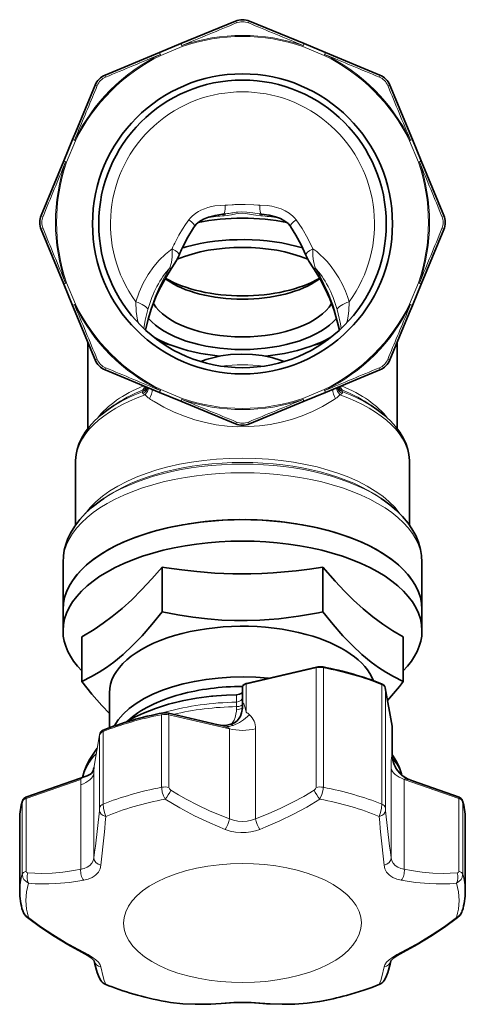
# Model space of a CAD drawing. Extents: x 339 to 858, y 113 to 764.
# Tile 1 of 15: x 558 to 631, y 113 to 272. Entities that reach past the tile are written whole.
import ezdxf

# ---------------------------------------------------------------- set-up
doc = ezdxf.new("R2010")
doc.units = 0

msp = doc.modelspace()

# ---------------------------------------------------------------- linework, layer by layer
at = {"color": 7, "lineweight": 35, "ltscale": 0.238006}
for p, q in [((584.556396, 267.894867), (593.351929, 271.538116)), ((595.648071, 271.538116), (604.443604, 267.894867)), ((561.975525, 240.161713), (565.618774, 248.957275)), ((623.381226, 248.957275), (627.024475, 240.161713)), ((565.618774, 229.070038), (561.975525, 237.865601)), ((627.024475, 237.865601), (623.381226, 229.070038)), ((593.351929, 206.489197), (584.556396, 210.132446))]:
    msp.add_line(p, q, dxfattribs=at)
at = {"color": 7, "lineweight": 35, "ltscale": 0.093282}
for p, q in [((584.556396, 267.894867), (581.109131, 266.46698)), ((607.890869, 266.46698), (604.443604, 267.894867)), ((581.109131, 211.560349), (584.556396, 210.132446)), ((604.443604, 210.132446), (607.890869, 211.560349))]:
    msp.add_line(p, q, dxfattribs=at)
at = {"color": 7, "lineweight": 13, "ltscale": 0.093284}
for p, q in [((584.747742, 267.432922), (581.300415, 266.005035)), ((607.699585, 266.005035), (604.252258, 267.432922)), ((581.300415, 212.022293), (584.747742, 210.594376)), ((604.252258, 210.594376), (607.699585, 212.022293))]:
    msp.add_line(p, q, dxfattribs=at)
at = {"color": 7, "lineweight": 13, "ltscale": 0.0125}
for p, q in [((584.747742, 267.432922), (584.556396, 267.894867)), ((604.252258, 267.432922), (604.443604, 267.894867)), ((581.300415, 266.005035), (581.109131, 266.46698)), ((607.699585, 266.005035), (607.890869, 266.46698)), ((581.300415, 212.022293), (581.109131, 211.560349)), ((607.699585, 212.022293), (607.890869, 211.560349)), ((584.747742, 210.594376), (584.556396, 210.132446)), ((604.252258, 210.594376), (604.443604, 210.132446))]:
    msp.add_line(p, q, dxfattribs=at)
at = {"color": 7, "lineweight": 13, "ltscale": 0.004276}
for p, q in [((584.6922, 267.594696), (584.747742, 267.432922)), ((604.3078, 267.594696), (604.252258, 267.432922)), ((565.918945, 248.821442), (566.08075, 248.765945)), ((623.081055, 248.821442), (622.91925, 248.765945)), ((565.918945, 229.205872), (566.08075, 229.261368)), ((623.081055, 229.205872), (622.91925, 229.261368))]:
    msp.add_line(p, q, dxfattribs=at)
at = {"color": 7, "lineweight": 35, "ltscale": 0.238007}
for p, q in [((572.313538, 262.82373), (581.109131, 266.46698)), ((607.890869, 266.46698), (616.686462, 262.82373)), ((618.310059, 261.200134), (621.953308, 252.404556)), ((570.689941, 216.827179), (567.046692, 225.622757)), ((581.109131, 211.560349), (572.313538, 215.203598)), ((616.686462, 215.203598), (607.890869, 211.560349)), ((604.443665, 210.132462), (595.648071, 206.489197))]:
    msp.add_line(p, q, dxfattribs=at)
at = {"color": 7, "lineweight": 13, "ltscale": 0.004275}
for p, q in [((581.225342, 266.158661), (581.300415, 266.005035)), ((607.774658, 266.158661), (607.699585, 266.005035)), ((567.35498, 252.288345), (567.508606, 252.213211)), ((621.64502, 252.288345), (621.491394, 252.213211)), ((567.35498, 225.738968), (567.508606, 225.814102)), ((621.64502, 225.738968), (621.491394, 225.814102)), ((581.225342, 211.868668), (581.300415, 212.022293)), ((607.774658, 211.868668), (607.699585, 212.022293)), ((584.6922, 210.432632), (584.747742, 210.594376)), ((604.3078, 210.432632), (604.252258, 210.594376))]:
    msp.add_line(p, q, dxfattribs=at)
at = {"color": 7, "lineweight": 35, "ltscale": 0.203894}
for p, q in [((567.568848, 253.665192), (570.689941, 261.200134)), ((621.431152, 224.362122), (618.310059, 216.827179))]:
    msp.add_line(p, q, dxfattribs=at)
at = {"color": 7, "lineweight": 35, "ltscale": 0.034113}
for p, q in [((567.568848, 253.665192), (567.046692, 252.404541)), ((621.953308, 225.622803), (621.431152, 224.362122))]:
    msp.add_line(p, q, dxfattribs=at)
at = {"color": 7, "lineweight": 13, "ltscale": 0.034306}
for p, q in [((567.880737, 253.555832), (567.35498, 252.288315)), ((621.64502, 225.739014), (621.119263, 224.471481))]:
    msp.add_line(p, q, dxfattribs=at)
at = {"color": 7, "lineweight": 35, "ltscale": 0.093283}
for p, q in [((567.046692, 252.404556), (565.618774, 248.957275)), ((623.381226, 248.957275), (621.953308, 252.404556)), ((565.618774, 229.070038), (567.046692, 225.622757)), ((621.953308, 225.622757), (623.381226, 229.070038))]:
    msp.add_line(p, q, dxfattribs=at)
at = {"color": 7, "lineweight": 13, "ltscale": 0.093282}
for p, q in [((567.508606, 252.213211), (566.08075, 248.765945)), ((622.91925, 248.765945), (621.491394, 252.213211)), ((566.08075, 229.261368), (567.508606, 225.814102)), ((621.491394, 225.814102), (622.91925, 229.261368))]:
    msp.add_line(p, q, dxfattribs=at)
at = {"color": 7, "lineweight": 13, "ltscale": 0.012499}
for p, q in [((567.508606, 252.213211), (567.046692, 252.404556)), ((621.491394, 252.213211), (621.953308, 252.404556)), ((567.508606, 225.814102), (567.046692, 225.622757)), ((621.491394, 225.814102), (621.953308, 225.622757))]:
    msp.add_line(p, q, dxfattribs=at)
at = {"color": 7, "lineweight": 13, "ltscale": 0.012501}
for p, q in [((566.08075, 248.765945), (565.618774, 248.957275)), ((622.91925, 248.765945), (623.381226, 248.957275)), ((566.08075, 229.261368), (565.618774, 229.070038)), ((622.91925, 229.261368), (623.381226, 229.070038))]:
    msp.add_line(p, q, dxfattribs=at)
at = {"color": 7, "lineweight": 35, "ltscale": 0.349954}
msp.add_line((569.5, 205.701813), (569.5, 219.699966), dxfattribs=at)
at = {"color": 7, "lineweight": 35, "ltscale": 0.349347}
msp.add_line((619.5, 205.701813), (619.5, 219.675705), dxfattribs=at)
at = {"color": 7, "lineweight": 13, "ltscale": 0.003326}
for p, q in [((578.520569, 211.794113), (578.416321, 211.711472)), ((610.583679, 211.711472), (610.479431, 211.794113))]:
    msp.add_line(p, q, dxfattribs=at)
at = {"color": 7, "lineweight": 35, "ltscale": 0.028031}
for p, q in [((573.730347, 209.458694), (572.81488, 208.81134)), ((615.269653, 209.458694), (616.18512, 208.81134))]:
    msp.add_line(p, q, dxfattribs=at)
at = {"color": 7, "lineweight": 35, "ltscale": 0.252852}
msp.add_line((567.5, 190.109802), (567.5, 200.223877), dxfattribs=at)
at = {"color": 7, "lineweight": 35, "ltscale": 0.252846}
msp.add_line((621.5, 190.110672), (621.5, 200.224518), dxfattribs=at)
at = {"color": 7, "lineweight": 35, "ltscale": 0.017049}
for p, q in [((572.097778, 194.447876), (571.540955, 194.054169)), ((616.902283, 194.447845), (617.459106, 194.054123))]:
    msp.add_line(p, q, dxfattribs=at)
at = {"color": 7, "lineweight": 35, "ltscale": 0.189602}
for p, q in [((565.5, 176.513092), (565.5, 184.097183)), ((623.5, 176.514221), (623.5, 184.098297))]:
    msp.add_line(p, q, dxfattribs=at)
at = {"color": 7, "lineweight": 35, "ltscale": 0.017671}
msp.add_line((582.208191, 183.240021), (581.509644, 183.34787), dxfattribs=at)
at = {"color": 7, "lineweight": 35, "ltscale": 0.180849}
for p, q in [((581.509644, 176.113922), (581.509644, 183.34787)), ((607.490356, 176.113922), (607.490356, 183.34787)), ((568.519226, 164.863922), (568.519226, 172.09787)), ((620.480774, 164.863922), (620.480774, 172.09787))]:
    msp.add_line(p, q, dxfattribs=at)
at = {"color": 7, "lineweight": 35, "ltscale": 0.086603}
for p, q in [((565.5, 176.514221), (565.5, 173.05011)), ((623.5, 176.513092), (623.5, 173.048981))]:
    msp.add_line(p, q, dxfattribs=at)
at = {"color": 7, "lineweight": 35, "ltscale": 0.017804}
msp.add_line((606.791809, 175.975327), (607.490356, 176.113922), dxfattribs=at)
at = {"color": 7, "lineweight": 13, "ltscale": 0.29021}
msp.add_line((606.382568, 167.070847), (595.077393, 164.434998), dxfattribs=at)
at = {"color": 7, "lineweight": 35, "ltscale": 0.29021}
msp.add_line((606.431458, 167.201019), (595.126282, 164.565186), dxfattribs=at)
at = {"color": 7, "lineweight": 13, "ltscale": 0.482568}
for p, q in [((606.382568, 167.070847), (606.382568, 147.768112)), ((607.560669, 167.090012), (607.560669, 147.787292)), ((617.0224, 164.358643), (617.0224, 145.055908)), ((617.578308, 163.838928), (617.578308, 144.536194))]:
    msp.add_line(p, q, dxfattribs=at)
at = {"color": 7, "lineweight": 35, "ltscale": 0.073187}
msp.add_line((594.5, 161.054352), (594.5, 163.981842), dxfattribs=at)
at = {"color": 7, "lineweight": 13, "ltscale": 0.112611}
for p, q in [((595.077393, 159.930573), (595.077393, 164.434998)), ((618.665466, 153.121277), (618.665466, 157.625702))]:
    msp.add_line(p, q, dxfattribs=at)
at = {"color": 7, "lineweight": 35, "ltscale": 0.157691}
msp.add_line((618.662659, 157.657898), (617.5755, 163.871124), dxfattribs=at)
at = {"color": 7, "lineweight": 13, "ltscale": 0.157691}
msp.add_line((618.665466, 157.625702), (617.578308, 163.838928), dxfattribs=at)
at = {"color": 7, "lineweight": 35, "ltscale": 0.047937}
msp.add_line((573, 161.131378), (573, 163.048874), dxfattribs=at)
at = {"color": 7, "lineweight": 13, "ltscale": 0.028987}
msp.add_line((593.532532, 161.541748), (593.534058, 162.701233), dxfattribs=at)
at = {"color": 7, "lineweight": 35, "ltscale": 0.093343}
msp.add_line((573, 161.131378), (573, 157.397659), dxfattribs=at)
at = {"color": 7, "lineweight": 13, "ltscale": 0.012483}
msp.add_line((593.537048, 160.310562), (593.537048, 160.809875), dxfattribs=at)
at = {"color": 7, "lineweight": 35, "ltscale": 0.006109}
msp.add_line((594.5, 161.054352), (594.5, 160.809998), dxfattribs=at)
at = {"color": 7, "lineweight": 13, "ltscale": 0.293125}
for p, q in [((581.439331, 147.787292), (581.439331, 159.512299)), ((571.421692, 156.2612), (571.421692, 144.536194)), ((558.91687, 133.745026), (558.91687, 145.470032)), ((559.539124, 134.245575), (559.539124, 145.970581)), ((629.460876, 134.245575), (629.460876, 145.970581)), ((630.08313, 133.745026), (630.08313, 145.470032))]:
    msp.add_line(p, q, dxfattribs=at)
at = {"color": 7, "lineweight": 35, "ltscale": 0.21133}
msp.add_line((590.573547, 157.875748), (582.341125, 159.795105), dxfattribs=at)
at = {"color": 7, "lineweight": 13, "ltscale": 0.250787}
msp.add_line((592.386902, 157.215332), (582.617432, 159.493134), dxfattribs=at)
at = {"color": 7, "lineweight": 13, "ltscale": 0.293126}
for p, q in [((582.617432, 147.768112), (582.617432, 159.493134)), ((571.9776, 156.78093), (571.9776, 145.055908))]:
    msp.add_line(p, q, dxfattribs=at)
at = {"color": 7, "lineweight": 35, "ltscale": 0.10307}
msp.add_line((618.669189, 153.459335), (618.66925, 157.582138), dxfattribs=at)
at = {"color": 7, "lineweight": 13, "ltscale": 0.136269}
msp.add_line((571.421692, 156.2612), (570.482239, 150.891998), dxfattribs=at)
at = {"color": 7, "lineweight": 13, "ltscale": 0.363071}
for p, q in [((592.386902, 157.215332), (592.386902, 142.692505)), ((596.613098, 157.215332), (596.613098, 142.692505)), ((618.517761, 150.891998), (618.517761, 136.369171)), ((620.630859, 149.062012), (620.630859, 134.539169))]:
    msp.add_line(p, q, dxfattribs=at)
at = {"color": 7, "lineweight": 35, "ltscale": 0.034588}
msp.add_line((571.038452, 154.103241), (570.239685, 152.973618), dxfattribs=at)
at = {"color": 7, "lineweight": 13, "ltscale": 0.008452}
msp.add_line((618.665466, 153.121277), (618.66925, 153.45932), dxfattribs=at)
at = {"color": 7, "lineweight": 35, "ltscale": 0.003613}
msp.add_line((618.67688, 153.091599), (618.760315, 152.973618), dxfattribs=at)
at = {"color": 7, "lineweight": 35, "ltscale": 0.261393}
msp.add_line((569.381287, 149.64093), (559.512878, 146.185959), dxfattribs=at)
at = {"color": 7, "lineweight": 35, "ltscale": 0.003529}
msp.add_line((570.482239, 150.750854), (570.482239, 150.891998), dxfattribs=at)
at = {"color": 7, "lineweight": 13, "ltscale": 0.018146}
msp.add_line((570.482239, 150.025024), (570.482239, 150.750854), dxfattribs=at)
at = {"color": 7, "lineweight": 13, "ltscale": 0.341396}
msp.add_line((570.482239, 136.369171), (570.482239, 150.025024), dxfattribs=at)
at = {"color": 7, "lineweight": 35, "ltscale": 0.000637}
msp.add_line((570.489685, 150.967209), (570.485291, 150.942093), dxfattribs=at)
at = {"color": 7, "lineweight": 35, "ltscale": 0.002798}
msp.add_line((570.492798, 150.993271), (570.488708, 150.881439), dxfattribs=at)
at = {"color": 7, "lineweight": 13, "ltscale": 0.233889}
for p, q in [((568.369141, 149.062012), (559.539124, 145.970581)), ((629.460876, 145.970581), (620.630859, 149.062012))]:
    msp.add_line(p, q, dxfattribs=at)
at = {"color": 7, "lineweight": 13, "ltscale": 0.021674}
msp.add_line((568.369141, 148.195038), (568.369141, 149.062012), dxfattribs=at)
at = {"color": 7, "lineweight": 13, "ltscale": 0.341397}
msp.add_line((568.369141, 134.539169), (568.369141, 148.195038), dxfattribs=at)
at = {"color": 7, "lineweight": 35, "ltscale": 0.199028}
msp.add_line((629.487122, 146.185959), (621.973206, 148.816605), dxfattribs=at)
at = {"color": 7, "lineweight": 35, "ltscale": 0.293125}
for p, q in [((558.5, 142.738663), (558.5, 131.013657)), ((630.5, 142.738663), (630.5, 131.013657))]:
    msp.add_line(p, q, dxfattribs=at)
at = {"color": 7, "lineweight": 13, "ltscale": 0.000767}
for p, q in [((582.00061, 113.166756), (582.030884, 113.161888)), ((606.969116, 113.161888), (606.99939, 113.166756))]:
    msp.add_line(p, q, dxfattribs=at)
at = {"color": 7, "lineweight": 35, "ltscale": 0.001432}
for p, q in [((582.00061, 113.166756), (582.057007, 113.156792)), ((606.99939, 113.166756), (606.942993, 113.156776))]:
    msp.add_line(p, q, dxfattribs=at)
at = {"color": 7, "lineweight": 13, "ltscale": 0.000665}
for p, q in [((582.030884, 113.161896), (582.057007, 113.156792)), ((606.969116, 113.161888), (606.942993, 113.156776))]:
    msp.add_line(p, q, dxfattribs=at)
at = {"color": 7, "lineweight": 13}
for points in [[(584.556396, 267.894867), (584.557373, 267.894226), (584.558777, 267.892426), (584.570129, 267.871277), (584.6922, 267.594696)], [(607.890869, 266.46698), (607.891174, 266.46579), (607.890869, 266.463531), (607.883911, 266.440552), (607.774658, 266.158661)], [(567.046692, 252.404541), (567.047852, 252.404816), (567.05011, 252.404495), (567.073059, 252.397568), (567.35498, 252.288315)], [(623.381226, 248.957275), (623.380554, 248.956253), (623.378784, 248.954895), (623.357605, 248.943542), (623.081055, 248.821442)], [(591.721191, 241.8069), (590.930237, 241.774872), (590.055359, 241.674835), (589.486328, 241.567596), (588.901428, 241.417526), (588.344727, 241.231506), (587.789551, 240.996262), (587.373169, 240.780334), (586.968506, 240.53006), (586.355652, 240.046783), (586.07666, 239.765701), (585.82312, 239.457123)], [(591.721191, 241.8069), (592.069458, 241.818466), (592.812744, 241.869949)], [(593.732666, 241.929596), (594.926086, 241.942398), (596.341919, 241.858231), (596.953674, 241.817368), (597.278809, 241.8069)], [(603.17688, 239.457123), (602.927063, 239.761597), (602.652466, 240.039307), (602.049255, 240.517975), (601.411133, 240.896896), (600.75116, 241.194702), (599.996765, 241.446762), (599.256653, 241.620468), (598.467651, 241.738495), (597.278809, 241.8069)], [(591.543457, 240.097366), (592.007751, 240.143387), (592.727051, 240.254166), (593.429626, 240.392014), (593.929871, 240.483276)], [(593.744141, 240.69783), (594.308594, 240.738586), (595.22345, 240.70137), (596.164551, 240.563812), (597.178284, 240.403702)], [(593.929871, 240.483276), (594.495728, 240.530869), (595.058105, 240.485107), (595.924316, 240.320801), (596.650818, 240.190613), (597.456543, 240.097366)], [(585.82312, 239.457138), (585.293762, 238.706848), (584.785278, 237.917007), (584.231567, 236.973297), (583.706116, 235.990158)], [(605.883362, 234.776306), (605.057495, 236.443497), (604.155273, 238.013031), (603.17688, 239.457123)], [(583.11676, 234.776443), (582.046143, 233.916336), (581.061218, 232.951202), (580.165894, 231.893585), (579.258667, 230.592392), (578.471375, 229.202393), (577.804565, 227.738495), (577.258179, 226.213959)], [(582.77832, 231.697815), (583.002136, 232.562958), (583.127747, 233.480927), (583.142517, 234.438187), (583.11676, 234.776443)], [(605.883301, 234.776382), (605.850037, 234.226212), (605.859131, 233.682175), (605.910645, 233.105164), (606.001282, 232.545868), (606.22168, 231.697876)], [(611.741821, 226.213974), (611.452209, 227.070068), (611.125366, 227.909012), (610.631348, 228.997314), (610.070923, 230.045914), (609.444092, 231.048874), (608.828857, 231.900345), (608.161377, 232.705978), (607.631531, 233.272461), (607.07373, 233.808533), (606.491638, 234.309631), (605.883362, 234.776306)], [(582.77832, 231.697845), (581.882385, 230.176865), (581.087097, 228.605255), (580.389709, 226.993668), (579.790039, 225.351578), (579.291138, 223.688873), (579.03717, 222.660172), (578.827026, 221.631958)], [(610.172913, 221.632202), (609.963867, 222.655563), (609.711365, 223.679474), (609.410645, 224.725082), (609.069275, 225.764496), (608.279724, 227.790009), (607.663208, 229.125015), (606.977661, 230.43013), (606.22168, 231.697876)], [(565.618774, 229.070038), (565.619446, 229.07106), (565.621216, 229.072418), (565.642395, 229.083771), (565.918945, 229.205872)], [(577.258179, 226.213974), (577.34552, 224.62471), (577.424133, 223.908096), (577.548035, 223.228043), (577.69281, 222.77449), (577.747742, 222.684845)], [(611.252258, 222.684845), (611.31311, 222.787323), (611.451355, 223.225143), (611.577454, 223.919556), (611.664368, 224.745636), (611.741821, 226.213974)], [(579.229553, 224.955093), (578.796753, 223.209442), (578.556152, 221.883072)], [(610.443848, 221.883072), (610.324829, 222.616882), (609.952332, 224.260437), (609.770447, 224.955093)], [(621.953308, 225.622803), (621.952148, 225.622528), (621.94989, 225.622849), (621.926941, 225.629776), (621.64502, 225.739014)], [(578.416321, 211.711472), (578.359863, 211.642288), (578.343018, 211.561554), (578.353333, 211.502792), (578.421448, 211.377701)], [(581.109131, 211.560349), (581.108826, 211.561523), (581.109131, 211.563766), (581.116089, 211.586746), (581.225342, 211.868668)], [(610.578552, 211.377701), (610.646729, 211.502808), (610.656982, 211.561554), (610.640137, 211.642288), (610.583679, 211.711472)], [(604.443665, 210.132462), (604.442627, 210.133102), (604.441284, 210.134918), (604.429932, 210.156052), (604.307861, 210.432648)], [(595.077393, 159.930573), (594.921814, 160.612152), (594.780334, 161.079514), (594.703125, 161.260681), (594.654053, 161.337646), (594.629517, 161.36084), (594.616028, 161.368042), (594.602173, 161.370514), (594.588135, 161.366974), (594.570862, 161.352142)], [(581.719116, 159.807556), (581.593628, 159.763763), (581.494629, 159.680389), (581.439331, 159.512299)], [(582.341125, 159.795105), (582.465942, 159.746628), (582.563416, 159.660599), (582.617432, 159.493134)], [(593.537109, 160.310776), (593.523926, 160.074005), (593.440247, 159.568817), (593.311096, 159.063477), (593.131958, 158.61438), (592.939087, 158.295212), (592.700562, 157.97934)], [(592.978027, 157.787659), (592.803467, 157.921387), (592.716614, 157.956177), (592.628845, 157.9534)], [(571.9776, 156.78093), (571.972046, 156.965485), (571.967896, 156.991669), (571.96698, 156.993607), (571.96582, 156.994156)], [(582.030884, 145.865417), (581.746704, 146.406006), (581.545471, 146.996887), (581.445984, 147.599365), (581.439331, 147.787292)], [(582.932007, 147.319763), (582.712708, 147.51651), (582.641907, 147.64267), (582.617432, 147.768112)], [(592.386902, 142.692505), (591.147156, 143.17485), (589.194763, 143.999542), (587.27478, 144.898285), (585.395447, 145.874207), (584.151489, 146.578857), (582.932007, 147.319763)], [(606.067993, 147.319763), (604.38446, 146.310181), (602.656311, 145.36911), (600.677979, 144.396561), (598.660461, 143.505859), (596.613098, 142.692505)], [(606.382568, 147.768112), (606.310547, 147.549957), (606.207275, 147.427155), (606.067993, 147.319763)], [(607.560669, 147.787292), (607.498962, 147.192841), (607.329224, 146.595917), (607.071777, 146.037262), (606.969116, 145.865417)], [(559.512878, 146.185959), (559.515564, 146.186096), (559.517334, 146.185257), (559.520691, 146.181305), (559.525452, 146.169388), (559.533203, 146.123596), (559.539124, 145.970581)], [(571.9776, 145.055908), (572.032043, 144.391083), (572.181824, 143.717743), (572.412476, 143.088821)], [(591.710938, 140.97821), (589.211853, 142.017288), (586.75592, 143.174072), (584.357483, 144.455505), (582.030884, 145.865417)], [(606.969116, 145.865417), (604.877686, 144.590134), (602.726563, 143.419037), (600.526428, 142.349884), (598.288086, 141.378265), (597.289124, 140.97821)], [(617.0224, 145.055908), (616.967957, 144.391083), (616.818176, 143.717743), (616.587524, 143.088821)], [(629.487122, 146.185959), (629.484436, 146.186096), (629.482666, 146.185257), (629.479309, 146.181305), (629.474548, 146.169388), (629.466797, 146.123596), (629.460876, 145.970581)], [(592.386902, 142.692505), (593.052429, 142.465149), (593.761658, 142.324661), (594.494629, 142.276688), (595.231262, 142.32373), (595.944153, 142.464233), (596.613098, 142.692505)], [(591.710876, 140.97821), (592.506348, 140.719757), (593.344666, 140.549225), (594.208679, 140.470795), (595.079407, 140.486435), (595.843567, 140.579132), (596.584045, 140.744125), (597.289063, 140.97821)], [(568.369141, 134.539169), (568.913818, 134.660965), (569.411255, 134.868179), (569.836121, 135.159576), (570.155579, 135.51297), (570.37146, 135.921783), (570.482239, 136.369171)], [(568.842468, 132.766373), (569.569763, 132.949524), (570.235962, 133.23761), (570.535095, 133.421646), (570.805298, 133.631531), (571.21936, 134.088791), (571.496277, 134.612854), (571.631531, 135.181793)], [(620.157532, 132.766373), (619.430237, 132.949524), (618.764038, 133.23761), (618.464905, 133.421646), (618.194702, 133.631546), (617.78064, 134.088806), (617.503723, 134.612869), (617.368469, 135.181793)], [(620.630859, 134.539169), (620.086182, 134.660965), (619.588745, 134.868179), (619.163879, 135.159576), (618.844421, 135.512985), (618.62854, 135.921783), (618.517761, 136.369171)], [(559.943359, 132.290268), (559.525757, 132.541275), (559.195313, 132.886765), (559.018311, 133.211884), (558.927612, 133.568558), (558.91687, 133.745026)], [(559.823486, 133.970123), (559.726501, 133.989792), (559.625305, 134.046356), (559.561279, 134.133575), (559.539124, 134.245575)], [(568.369141, 134.539169), (567.248596, 134.340149), (565.483948, 134.091827), (563.748596, 133.935394), (562.049988, 133.878448), (560.925659, 133.899429), (559.823486, 133.970123)], [(620.630859, 134.539169), (621.751404, 134.340149), (623.516052, 134.091827), (625.251404, 133.935394), (626.950012, 133.878448), (628.074341, 133.899429), (629.176514, 133.970123)], [(629.056641, 132.290268), (629.474243, 132.541275), (629.804688, 132.886765), (629.981689, 133.211884), (630.072388, 133.568558), (630.08313, 133.745026)], [(629.176514, 133.970123), (629.273499, 133.989792), (629.374695, 134.046356), (629.438721, 134.133575), (629.460876, 134.245575)], [(568.842468, 132.766373), (566.573059, 132.424057), (564.323486, 132.218491), (563.187317, 132.172424), (562.062134, 132.169189), (560.995667, 132.208252), (559.943359, 132.290253)], [(620.157532, 132.766373), (622.426941, 132.424057), (624.676514, 132.218491), (625.812683, 132.172424), (626.937866, 132.169189), (628.004333, 132.208252), (629.056641, 132.290253)], [(559.943359, 126.737053), (561.860046, 125.317177), (563.836304, 123.995834), (565.862061, 122.77182), (567.926758, 121.641518), (568.842468, 121.173546)], [(629.056641, 126.737053), (627.139954, 125.317177), (625.163696, 123.995834), (623.137939, 122.77182), (621.073242, 121.641518), (620.157532, 121.173546)], [(571.631531, 118.758118), (571.490356, 119.128815), (571.210388, 119.524208), (570.808533, 119.924263), (570.230164, 120.369133), (569.563293, 120.787399), (568.842468, 121.173538)], [(617.368469, 118.758118), (617.509644, 119.128822), (617.789612, 119.524216), (618.191467, 119.924263), (618.769836, 120.369141), (619.436768, 120.787399), (620.157532, 121.173538)], [(571.631531, 118.758125), (571.981812, 117.186035), (572.155518, 116.578934), (572.284668, 116.21579), (572.412476, 115.938492)], [(617.368469, 118.758125), (617.018188, 117.186035), (616.844482, 116.578934), (616.715332, 116.215782), (616.587524, 115.938492)], [(582.030884, 113.161888), (584.141602, 112.895485), (586.297424, 112.766624), (588.486572, 112.764595), (590.698364, 112.876671), (591.710876, 112.961708)], [(597.289063, 112.961708), (599.759521, 112.790756), (602.206238, 112.75544), (603.436462, 112.795471), (604.654785, 112.877449), (605.819641, 112.998405), (606.969116, 113.161888)]]:
    msp.add_lwpolyline(points, dxfattribs=at)
at = {"color": 7, "lineweight": 35}
for points in [[(586.738953, 238.383041), (587.038757, 238.74147), (587.532715, 239.154922), (588.183411, 239.540665), (589.022278, 239.886963), (590.067749, 240.165787), (591.290039, 240.346161), (591.404236, 240.356964)], [(597.595764, 240.356964), (598.803772, 240.191162), (599.845398, 239.930344), (600.625427, 239.631927), (601.358765, 239.229034), (601.871277, 238.828629), (602.195862, 238.47319), (602.261047, 238.383041)], [(584.802612, 234.952606), (585.65387, 236.619141), (586.567017, 238.127991), (586.738953, 238.383041)], [(602.261047, 238.383041), (603.143799, 236.977005), (603.971008, 235.42244), (604.737793, 233.74736)], [(584.262268, 233.747513), (583.826843, 232.876114), (583.088623, 231.680313), (582.970398, 231.503754)], [(606.029541, 231.503784), (605.236633, 232.764282), (604.783752, 233.642136), (604.737732, 233.747437)], [(578.848267, 221.612701), (579.261719, 223.376144), (579.819397, 225.169495), (580.577332, 227.111618), (581.287109, 228.627319), (582.205078, 230.298309), (582.970398, 231.503754)], [(606.029541, 231.503784), (606.938538, 230.054596), (607.868652, 228.314072), (608.598999, 226.695297), (609.309998, 224.789749), (609.869263, 222.877075), (610.151733, 221.612823)], [(589.47644, 217.116196), (591.016968, 217.462799), (592.583618, 217.676941), (594.341614, 217.767136), (596.101135, 217.704498), (597.671387, 217.515961), (599.249146, 217.188675), (600.732483, 216.734818), (601.231079, 216.545044)], [(572.814087, 208.810776), (571.675842, 207.938248), (570.604065, 206.959442), (569.74939, 206.016098), (569.098083, 205.144272), (568.496887, 204.138474), (568.06604, 203.189316), (567.793823, 202.367752), (567.607971, 201.526459), (567.506775, 200.550888), (567.5, 200.224518)], [(616.185913, 208.810776), (617.327515, 207.935486), (618.40033, 206.955063), (619.254944, 206.010803), (619.902466, 205.143387), (620.505981, 204.132904), (620.935425, 203.185486), (621.206787, 202.365402), (621.393616, 201.516937), (621.493347, 200.548492), (621.5, 200.224518)], [(571.539429, 194.053085), (570.184448, 193.00679), (569.154541, 192.063751), (568.226074, 191.055054), (567.412964, 189.983887), (566.726318, 188.850647), (566.294128, 187.943192), (565.950195, 187.005768), (565.708679, 186.083633), (565.557861, 185.145523), (565.5, 184.097183)], [(623.5, 184.098297), (623.430176, 185.248703), (623.265259, 186.2034), (622.927856, 187.370972), (622.480713, 188.442169), (621.880249, 189.533569), (621.258423, 190.443848), (620.378357, 191.507263), (619.38739, 192.502167), (618.317871, 193.413116), (617.460266, 194.053284)], [(581.509644, 183.34787), (579.837463, 181.426834), (578.196533, 179.659729), (576.609253, 178.077805), (575.037842, 176.646011), (573.467102, 175.352448), (572.007996, 174.270966), (570.526489, 173.282532), (568.519226, 172.09787)], [(582.208191, 183.240021), (584.675232, 182.897354), (587.107971, 182.623657), (590.043518, 182.388489), (592.942932, 182.26767), (595.827942, 182.263046), (597.634766, 182.319214), (599.452393, 182.420471), (601.303589, 182.567856), (603.174072, 182.759491), (605.319397, 183.028061), (607.490356, 183.34787)], [(620.480774, 172.09787), (618.808594, 173.07312), (617.167664, 174.148193), (615.580444, 175.31543), (614.008972, 176.605438), (612.438232, 178.032486), (610.979187, 179.47821), (609.49762, 181.055908), (607.490356, 183.34787)], [(581.509644, 176.113922), (579.871704, 174.098724), (578.266357, 172.268311), (576.728394, 170.668472), (575.20752, 169.247528), (573.689148, 167.994263), (572.516724, 167.137787), (571.3302, 166.364609), (570.126099, 165.668762), (568.519226, 164.863922)], [(606.791809, 175.975327), (603.536438, 175.41153), (601.933411, 175.188461), (600.345947, 175.006561), (598.804688, 174.869263), (597.273926, 174.772949), (595.243347, 174.708923), (593.216553, 174.718765), (591.184082, 174.802399), (588.838379, 174.988068), (586.462341, 175.268036), (584.050232, 175.638947), (581.509644, 176.113922)], [(607.490356, 176.113922), (609.128296, 174.098724), (610.733643, 172.268311), (612.271606, 170.668472), (613.79248, 169.247528), (615.310852, 167.994263), (616.483276, 167.137787), (617.6698, 166.364609), (618.873901, 165.668762), (620.480774, 164.863922)], [(568.519226, 164.863922), (570.157104, 162.848724), (571.762512, 161.018311), (573.000671, 159.717773)], [(594.5, 163.981842), (594.563965, 164.212677), (594.75769, 164.412415), (595.068726, 164.550491), (595.126282, 164.565186)], [(616.959045, 164.493164), (617.288513, 164.309204), (617.49408, 164.084351), (617.5755, 163.871124)], [(575.627563, 158.306824), (577.037842, 159.086395), (578.49292, 159.767151), (580.465881, 160.534256), (582.558777, 161.189758), (584.771057, 161.736282), (587.080627, 162.168579), (589.464478, 162.482483), (591.898804, 162.674927), (593.537659, 162.734756)], [(593.537659, 162.734756), (593.999329, 162.803604), (594.28186, 162.926025), (594.452087, 163.076263), (594.49939, 163.1922), (594.5, 163.206207)], [(592.628784, 157.95343), (593.201904, 158.218475), (593.641113, 158.526886), (593.982483, 158.922363), (594.159668, 159.273422), (594.331299, 159.830048), (594.473999, 160.587021), (594.499939, 160.995636)], [(592.628906, 157.95343), (591.98938, 157.800766), (591.328125, 157.764267), (590.647644, 157.858765), (590.573547, 157.875748)], [(568.654419, 149.387329), (568.906372, 150.354645), (569.322083, 151.405518), (569.827209, 152.345673), (570.239685, 152.973618)], [(619.893494, 150.105042), (619.390198, 150.733612), (619.003113, 151.43869), (618.769165, 152.157303), (618.687256, 152.816986), (618.669189, 153.459335)], [(618.760315, 152.973618), (619.403137, 151.946686), (619.828979, 151.065765), (620.205688, 149.980133), (620.263184, 149.759094)], [(570.096558, 149.986526), (569.839844, 149.822449), (569.382751, 149.641144)], [(570.490845, 150.983887), (570.362915, 150.454498), (570.095947, 149.985992)], [(621.971802, 148.817139), (621.182983, 149.148041), (620.485779, 149.582886), (619.893433, 150.105103)], [(558.98468, 127.837738), (559.191711, 127.377182), (559.551086, 126.923477), (559.75531, 126.743515)], [(629.24469, 126.743515), (629.648254, 127.145935), (629.922424, 127.593597), (630.01532, 127.837738)], [(568.548645, 121.17028), (566.279541, 122.38726), (564.046997, 123.71875), (561.867188, 125.170219), (559.75531, 126.743515)], [(620.451355, 121.17028), (622.720459, 122.387253), (624.953003, 123.71875), (627.132813, 125.170219), (629.24469, 126.743515)], [(568.548645, 121.17028), (569.523804, 120.615036), (570.070374, 120.220001), (570.425537, 119.880676), (570.532837, 119.731331)], [(620.451355, 121.17028), (619.476196, 120.615036), (618.929626, 120.220009), (618.574463, 119.880684), (618.467163, 119.731331)], [(571.61438, 116.558418), (571.338135, 117.086739), (571.043152, 117.863678), (570.654053, 119.222656), (570.526733, 119.740868)], [(617.38562, 116.558418), (617.661865, 117.086739), (617.956848, 117.863678), (618.345947, 119.222649), (618.473267, 119.74086)], [(591.88623, 112.924835), (589.363953, 112.761314), (586.874084, 112.735107), (584.835754, 112.830154), (582.84082, 113.039612), (582.057007, 113.156792)], [(606.942993, 113.156776), (604.968079, 112.899857), (602.945923, 112.759842), (600.886108, 112.729919), (598.377991, 112.827049), (597.11377, 112.924835)]]:
    msp.add_lwpolyline(points, dxfattribs=at)
for radius in [24.232246, 23.232246]:
    msp.add_circle((594.5, 238.781418), radius, dxfattribs=at)
at = {"color": 7, "lineweight": 13}
for centre, radius, start, end in [((3125.419434, -5873.55127), 6645.974021, 112.393447, 112.475956), ((594.5, 268.912781), 2.524727, 67.607091, 112.392477), ((-1918.216309, -5829.541504), 6598.348299, 67.524008, 67.607111), ((594.5, 239.013657), 30.217013, 71.059963, 108.940035), ((594.5, 239.013657), 30.046003, 71.059963, 108.940035), ((594.5, 239.013657), 30.217013, 116.059968, 153.940074), ((594.5, 239.013657), 30.046003, 116.059968, 153.940033), ((3108.858154, -5828.862305), 6598.349215, 112.524006, 112.607109), ((594.5, 239.013657), 30.046003, 26.059965, 63.940037), ((-1938.105713, -5872.852539), 6645.973869, 67.393449, 67.475958), ((594.5, 239.013657), 30.217013, 26.059965, 63.940037), ((573.358154, 260.155518), 2.524727, 112.607089, 157.392475), ((615.641846, 260.155518), 2.524727, 22.607091, 67.392473), ((7000.929688, -2416.046143), 6964.976118, 157.394975, 157.462416), ((-5473.376465, -2275.344727), 6598.349492, 22.524007, 22.60711), ((594.5, 238.781418), 21.335895, 323.911958, 216.088078), ((6663.056641, -2273.703125), 6598.349805, 157.524011, 157.607107), ((594.5, 239.013657), 30.217013, 161.059959, 198.940041), ((594.5, 239.013657), 30.046003, 161.059959, 198.940041), ((594.5, 239.013657), 30.046003, 341.059966, 18.940034), ((594.5, 239.013657), 30.217013, 341.059966, 18.940034), ((-5518.064941, -2291.906006), 6645.974056, 22.39345, 22.475957), ((595.284912, 211.051422), 30.917326, 92.877875, 94.586358), ((588.689636, 263.310089), 23.119781, 277.78573, 280.171911), ((595.663086, 224.599197), 16.213058, 96.797632, 100.268878), ((564.600891, 239.013657), 2.524727, 157.607093, 202.39247), ((624.399109, 239.013657), 2.524727, 337.60709, 22.392475), ((624.398987, 239.013657), 2.524878, 337.608357, 22.391488), ((6707.064453, 2769.932861), 6645.973212, 202.393453, 202.475962), ((-5474.056641, 2751.730469), 6598.349885, 337.524006, 337.60711), ((614.032104, 220.515717), 34.045952, 152.966144, 155.236949), ((594.5, 239.013657), 30.217013, 206.059967, 243.940032), ((6662.371094, 2753.369629), 6598.343455, 202.524005, 202.607115), ((594.5, 239.013657), 30.046003, 206.059967, 243.940032), ((594.5, 239.013657), 30.046003, 296.059963, 333.940047), ((594.5, 239.013657), 30.217013, 296.059963, 333.940132), ((-5788.627441, 2884.391113), 6939.742409, 337.39482, 337.462507), ((573.358154, 217.871796), 2.524727, 202.607088, 247.392474), ((615.641846, 217.871796), 2.524727, 292.60709, 337.392473), ((3127.105225, 6350.878906), 6645.972512, 247.393451, 247.47596), ((-1919.858398, 6306.890625), 6598.349769, 292.524008, 292.607111), ((577.506348, 213.695572), 1.946782, 295.969237, 319.726466), ((582.231079, 215.925461), 5.553017, 225.78722, 228.071467), ((577.885742, 213.09053), 1.477568, 291.042636, 308.405653), ((577.613831, 213.608337), 2.028196, 296.554789, 312.74007), ((578.020691, 213.118439), 1.415506, 290.678785, 305.691274), ((611.493652, 213.695572), 1.946782, 220.273591, 244.030764), ((611.356995, 213.623688), 2.029129, 229.879118, 244.375867), ((611.083801, 213.301102), 1.623635, 234.713854, 248.147456), ((611.114258, 213.09053), 1.477568, 231.594342, 248.957359), ((606.767395, 215.927002), 5.555153, 311.929115, 314.212485), ((581.114685, 213.11351), 3.042744, 219.173452, 236.994754), ((595.331604, 234.865829), 29.029075, 236.849162, 238.621364), ((3107.217529, 6307.571777), 6598.351238, 247.524003, 247.607113), ((594.5, 239.013657), 30.217013, 251.059965, 288.940146), ((594.5, 239.013657), 30.046003, 251.059965, 288.940037), ((-1920.509277, 6313.07959), 6604.316724, 292.393073, 292.476101), ((593.775757, 234.693558), 28.826117, 298.305954, 303.159442), ((607.885681, 213.113113), 3.042199, 303.003246, 320.827779), ((594.5, 209.114548), 2.524727, 247.607093, 292.392472), ((593.649658, 162.708069), 0.115479, 166.59692, 183.380761), ((546.418823, 160.899994), 47.118221, 359.890423, 0.780408), ((593.125488, 156.831543), 3.66239, 46.978232, 57.795162), ((586.732605, 141.731934), 16.594595, 73.845014, 76.617135), ((588.498535, 147.671616), 10.398323, 71.957587, 74.084986), ((591.61731, 161.657318), 4.100945, 271.422576, 289.37318), ((571.809448, 156.259903), 0.387744, 169.889276, 179.808473), ((620.478638, 152.611298), 1.883738, 164.290693, 172.022549), ((619.799927, 150.047134), 0.110819, 342.766152, 31.794418), ((623.581909, 153.544266), 5.096187, 223.847091, 241.64931), ((619.659729, 142.862335), 6.376373, 73.644008, 76.374847), ((618.570496, 138.961212), 10.426431, 70.960092, 73.937399), ((574.567322, 151.501266), 9.352653, 322.943143, 333.439616), ((614.432678, 151.501251), 9.352629, 206.560333, 217.056831), ((559.313477, 145.466064), 0.396673, 162.345728, 179.42769), ((629.686523, 145.466064), 0.396685, 0.572507, 17.657052), ((362.839325, 164.991272), 209.606666, 352.151642, 354.249216), ((565.533325, 144.59024), 5.888871, 354.133219, 359.474127), ((623.474854, 144.590851), 5.897066, 180.531192, 185.864669), ((826.058899, 164.974609), 209.503649, 185.749034, 187.847636), ((293.204895, 166.622498), 280.196933, 353.557298, 355.182078), ((895.766113, 166.62149), 280.167975, 184.818215, 186.443158), ((572.861572, 117.340652), 1.472254, 212.095983, 252.240331), ((616.138428, 117.340652), 1.472254, 287.759671, 327.903995), ((572.433838, 116.21965), 0.281963, 247.91023, 265.652521), ((616.566162, 116.21965), 0.281963, 274.347474, 292.089587), ((594.5, 83.441711), 29.651278, 84.602609, 95.39732), ((591.863159, 113.246902), 0.323066, 241.908365, 274.103712), ((597.136902, 113.246895), 0.323069, 265.896782, 298.09137)]:
    msp.add_arc(centre, radius, start, end, dxfattribs=at)
at = {"color": 7, "lineweight": 35}
for centre, radius, start, end in [((594.5, 268.766479), 3, 67.5, 112.499998), ((573.461548, 260.052094), 3, 112.499998, 157.499996), ((615.538452, 260.052094), 3, 22.499997, 67.5), ((564.747192, 239.013657), 3, 157.499996, 202.500004), ((590.381104, 251.358963), 11.04952, 275.312908, 277.49083), ((598.618835, 251.359039), 11.049587, 262.509015, 264.68747), ((624.252808, 239.013657), 3, 337.499998, 22.500001), ((616.59436, 219.978165), 35.141915, 154.778807, 156.932189), ((573.461548, 217.975235), 3, 202.500004, 247.500002), ((593.580139, 201.999893), 15.663248, 105.188328, 111.774113), ((615.538452, 217.975235), 3, 292.5, 337.499999), ((578.039551, 212.888397), 1.223717, 308.642544, 335.068778), ((610.960449, 212.888428), 1.223741, 204.932221, 231.357267), ((594.5, 209.260834), 3, 247.499995, 292.5), ((607.016907, 164.589874), 2.676423, 79.214437, 102.637758), ((564.180725, 208.947357), 71.505052, 318.746945, 321.938726), ((582.000793, 158.335297), 1.498954, 76.876839, 100.830838), ((618.229614, 157.582031), 0.439672, 0.015576, 9.937702), ((572.312683, 156.163712), 0.900339, 112.66968, 169.484533), ((572.016113, 150.895752), 1.527672, 176.739546, 181.58046), ((571.936707, 150.900116), 1.448175, 176.779421, 181.299766), ((568.146545, 142.716919), 9.647063, 162.697059, 179.870901), ((559.829773, 145.302902), 0.938462, 109.741701, 162.412951), ((629.170227, 145.302902), 0.938464, 17.588601, 70.258249), ((620.853455, 142.716919), 9.647082, 0.129113, 17.303065), ((569.260315, 131.034561), 10.760864, 180.1113, 197.281207), ((619.739685, 131.034561), 10.760863, 342.718803, 359.8887), ((572.896973, 117.358955), 1.511853, 211.970608, 247.884159), ((616.103027, 117.358963), 1.511854, 292.115829, 328.029377), ((594.5, 83.795105), 29.246643, 84.87262, 95.127275), ((596.369812, 169.148224), 56.981358, 280.751132, 285.218602)]:
    msp.add_arc(centre, radius, start, end, dxfattribs=at)
at = {"color": 7, "lineweight": 13}
for centre, major_axis, ratio, start_param, end_param in [((593.543335, 271.076172), (0.191345, -0.461945), 0.128127, 1.8962619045, 3.1415938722), ((595.456726, 271.076172), (-0.191345, -0.461945), 0.128131, 3.1415923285, 4.3869234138), ((604.252258, 267.432922), (-0.191345, -0.461945), 0.022594, 3.1415926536, 4.3640253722), ((581.300415, 266.005035), (0.191345, -0.461945), 0.022594, 3.1415926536, 4.3640253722), ((572.504883, 262.361786), (0.191345, -0.461945), 0.128131, 3.1415923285, 4.386923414), ((616.495117, 262.361755), (-0.191345, -0.461945), 0.128127, 1.8962619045, 3.1415938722), ((571.151917, 261.008789), (0.461914, -0.191345), 0.128127, 1.8962619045, 3.1415938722), ((617.848145, 261.008789), (0.461914, 0.191345), 0.128131, 6.283184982, 7.5285160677), ((621.491394, 252.213211), (-0.461914, -0.191345), 0.022594, 3.1415926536, 4.3640253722), ((566.08075, 248.765945), (0.461914, -0.191345), 0.022594, 3.1415926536, 4.3640253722), ((591.223511, 242.348785), (0.180725, -1.991821), 0.23355, 6.2831849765, 7.5573251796), ((597.776489, 242.348785), (-0.180725, -1.991821), 0.23355, 5.0090453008, 6.2831856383), ((562.4375, 239.970367), (0.461914, -0.191345), 0.128131, 3.1415923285, 4.3869234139), ((591.543457, 238.365311), (-0.149048, 1.994431), 0.128021, 5.7547896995, 6.2270936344), ((597.456543, 238.365311), (-0.149048, -1.994431), 0.128021, 3.1976848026, 3.6699882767), ((626.5625, 239.970352), (0.461914, 0.191345), 0.128127, 5.0378545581, 6.2831865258), ((585.0896, 239.514252), (1.649353, -1.131226), 0.193993, 6.2831431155, 7.529705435), ((594.5, 230.20723), (-20, 0), 0.5, 4.8607587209, 5.0024200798), ((594.5, 230.20723), (-20, 0), 0.5, 4.4216961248, 4.5640190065), ((603.9104, 239.514252), (1.649353, 1.131195), 0.194002, 1.8950754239, 3.1416347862), ((562.4375, 238.056961), (0.461914, 0.191345), 0.128127, 1.8962619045, 3.1415938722), ((626.5625, 238.056946), (0.461914, -0.191345), 0.128131, 6.283184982, 7.5285160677), ((582.422668, 234.532257), (1.8396, -0.784744), 0.258154, 0.0000110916, 1.2960580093), ((606.577332, 234.532196), (1.8396, 0.78476), 0.25815, 1.8455286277, 3.1415906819), ((590.012756, 218.500717), (1.096802, -16.329391), 0.701731, 3.7257520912, 4.2594157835), ((581.31311, 232.623245), (1.657349, -1.119492), 0.053309, 0.0000014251, 0.5234889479), ((607.68689, 232.623276), (1.657349, 1.119492), 0.053313, 2.6181048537, 3.1415912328), ((598.974854, 218.487701), (-1.11261, -16.34343), 0.70181, 2.0248969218, 2.5582107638), ((622.91925, 229.261368), (-0.461914, 0.191345), 0.022594, 3.1415926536, 4.3640253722), ((576.366333, 225.563889), (2.883484, -0.827957), 0.298034, 0.2314151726, 1.3428882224), ((612.633667, 225.563889), (2.883484, 0.827972), 0.298033, 1.7987038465, 2.9101750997), ((567.508606, 225.814102), (0.461914, 0.191345), 0.022594, 3.1415926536, 4.3640253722), ((594.5, 228.475174), (-22, 0), 0.5, 0.9248976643, 1.0861302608), ((594.5, 228.475174), (-22, 0), 0.5, 2.0559262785, 2.2164992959), ((571.151855, 217.018524), (0.461914, 0.191345), 0.128131, 3.1415923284, 4.386923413), ((617.848083, 217.018509), (0.461914, -0.191345), 0.128127, 5.0378545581, 6.2831865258), ((572.504883, 215.665543), (-0.191345, -0.461945), 0.128127, 5.0378545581, 6.2831865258), ((594.5, 209.522293), (-12.976196, 0), 0.5, 4.451566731, 4.9733046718), ((616.495117, 215.665527), (0.191345, -0.461945), 0.128131, 6.283184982, 7.5285160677), ((594.5, 203.032501), (25, 0), 0.5, 2.2650577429, 2.7793964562), ((594.5, 201.142853), (-26.560669, 0), 0.5, 5.3628400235, 5.6676050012), ((594.5, 202.113937), (25.439331, 0), 0.5, 2.2581516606, 2.5261126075), ((577.685852, 213.273773), (0.56958, -1.387665), 0.549489, 0.1438414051, 0.843694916), ((577.269897, 212.606583), (1.976501, 0.305725), 0.790076, 5.207423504, 5.9268980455), ((577.589661, 212.003952), (1.492493, 1.331314), 0.700859, 4.8779100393, 5.5539041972), ((578.342896, 211.39212), (-1.009827, -1.726349), 0.692612, 1.4936275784, 2.321689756), ((607.699585, 212.022293), (-0.191345, 0.461945), 0.022594, 3.1415926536, 4.3640253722), ((610.657104, 211.39212), (1.009827, -1.726349), 0.692612, 3.9614955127, 4.7895578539), ((611.410278, 212.003952), (1.492493, -1.331314), 0.70086, 3.8708752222, 4.5468685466), ((611.730103, 212.606583), (1.976501, -0.305725), 0.790076, 3.4978800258, 4.2173544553), ((611.314148, 213.273773), (-0.56958, -1.387665), 0.549489, 5.439492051, 6.1393438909), ((594.5, 203.032501), (25, 0), 0.5, 0.3621066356, 0.8765348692), ((594.5, 201.142853), (-26.560669, 0), 0.5, 3.7571211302, 4.0619379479), ((594.5, 202.113937), (25.439331, 0), 0.5, 0.6155803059, 0.8834409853), ((594.5, 200.224289), (-27, 0), 0.5, 5.3349457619, 6.2831676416), ((597.278931, 213.543533), (18.891541, 2.085571), 0.085654, 3.1929108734, 3.3302038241), ((594.500366, 238.963043), (-0.002075, -32.949387), 0.900549, 5.7810201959, 6.734662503), ((584.747742, 210.594376), (0.191345, 0.461945), 0.022594, 3.1415926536, 4.3640253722), ((594.5, 200.224289), (-27, 0), 0.5, 3.1416099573, 4.0898322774), ((593.044128, 213.385284), (17.568481, -1.927292), 0.088769, 6.087517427, 6.2299302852), ((593.543274, 206.951141), (-0.191345, -0.461945), 0.128131, 6.283184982, 7.5285160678), ((595.456726, 206.951141), (0.191345, -0.461945), 0.12813, 5.0378542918, 6.2831855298), ((594.5, 187.444046), (27, 0), 0.5, 0.3416651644, 2.7991103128), ((594.5, 184.097748), (29, 0), 0.5, 0.0000375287, 3.1416315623), ((594.5, 185.934875), (28.121338, 0), 0.5, 0.6155221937, 2.5259933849), ((594.5, 186.525482), (27.439331, 0), 0.5, 0.6155957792, 2.5260881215), ((607.016479, 166.391113), (-1.5, 0), 0.5, 4.3411211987, 5.1487212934), ((606.48822, 166.95755), (0.056763, -0.243469), 0.365998, 3.1415801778, 4.1451816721), ((607.469971, 166.973541), (-0.047791, -0.245392), 0.314192, 2.1254757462, 3.1415928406), ((594.5, 150.316391), (-36, 0), 0.5, 4.0364592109, 4.3411211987), ((595.5, 163.981842), (-1, 0), 0.5, 5.1487212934, 6.2831853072), ((595.183044, 164.321716), (0.056763, -0.243469), 0.365998, 3.1415801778, 4.1451816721), ((616.866028, 164.261139), (-0.093018, -0.23204), 0.541805, 2.2079141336, 3.1415975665), ((616.083984, 163.77356), (-1.5, 0), 0.5, 3.2288591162, 4.0364592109), ((617.329224, 163.828033), (-0.246277, -0.043091), 0.86273, 2.9917657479, 3.1416131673), ((594.5, 150.424652), (-24.572144, 0), 0.5, 4.7517100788, 5.5875742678), ((593.5, 162.407471), (1, 0), 0.866179, 4.7449544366, 6.2831853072), ((593.5, 163.206207), (1, 0), 0.505277, 4.7464333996, 6.2831838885), ((594.5, 148.684814), (-25.732056, 0), 0.5, 4.7499945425, 5.2123889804), ((594.5, 147.818787), (-26, 0), 0.5, 4.7494344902, 5.1558941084), ((593.5, 161.30954), (1, 0), 0.5, 4.7494344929, 6.2831853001), ((593.5, 160.810211), (1, 0), 0.5, 4.7494344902, 6.122394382), ((594.752869, 159.909363), (0.211426, -1.383362), 0.100274, 3.3019341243, 3.7222719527), ((595.5, 161.167267), (-1, 0), 0.5, 5.9044242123, 6.0729812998), ((594.5, 142.738663), (-36, 0), 0.5, 5.0836567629, 5.3883187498), ((594.5, 148.684814), (25.732056, 0), 0.5, 2.0707963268, 2.1101297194), ((581.983521, 158.813385), (1.5, 0), 0.5, 1.1344639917, 1.9420641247), ((593.511047, 161.774811), (-3.421021, -3.646484), 0.618789, 0.8572757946, 1.5294559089), ((590.116882, 155.702606), (6.222351, 2.816193), 0.662724, 5.9917775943, 6.5508138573), ((587.989624, 157.964432), (4.396667, -0.756134), 0.095709, 0.0164601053, 0.5747986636), ((618.416382, 157.614807), (-0.246277, -0.043091), 0.86273, 2.9917664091, 3.1415848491), ((617.66925, 157.582123), (-1, 0), 0.5, 3.1416186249, 3.2288591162), ((572.916016, 156.195831), (-1.5, 0), 0.5, 5.3883187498, 6.1959188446), ((594.5, 159.48111), (5, 0), 0.5, 4.2760566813, 5.1487213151), ((594.5, 147.818787), (26, 0), 0.5, 2.7093567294, 3.0196598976), ((594.5, 148.684814), (25.732056, 0), 0.5, 2.721186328, 2.8017455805), ((619.142456, 147.32373), (0.377441, -5.947983), 0.083694, 3.5046564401, 4.0636972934), ((623.593872, 153.090652), (4.941223, -0.764389), 0.932788, 3.3525917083, 4.0247718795), ((594.5, 148.684814), (-25.732056, 0), 0.5, 3.481439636, 3.4910059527), ((594.5, 147.818787), (-26, 0), 0.5, 3.2963153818, 3.5153966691), ((570.756653, 149.592712), (2.38562, 0.54744), 0.172555, 2.1444722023, 3.1020202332), ((565.501282, 150.24292), (5, 0), 0.5, 5.3232579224, 6.1959130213), ((623.498718, 151.109894), (5, 0), 0.5, 3.2288590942, 4.101523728), ((624.12738, 147.532333), (3.492798, -1.547958), 0.103776, 2.6292312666, 3.1875501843), ((594.5, 131.013657), (-36, 0), 0.5, 5.0836567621, 5.3883187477), ((581.983521, 147.088379), (1.5, 0), 0.5, 1.1344640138, 1.9420641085), ((607.016479, 147.088379), (-1.5, 0), 0.5, 4.341121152, 5.1487212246), ((594.5, 131.013657), (-36, 0), 0.5, 4.0364592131, 4.3411211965), ((594.5, 142.738663), (-36, 0), 0.5, 6.1308543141, 6.2831853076), ((560.399536, 145.356232), (1.5, 0), 0.5, 2.1816615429, 2.9892616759), ((572.916016, 144.470825), (-1.5, 0), 0.5, 5.3883187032, 6.1959187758), ((594.5, 129.513657), (-35, 0), 0.5, 5.0766510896, 5.3953242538), ((594.5, 129.513657), (-35, 0), 0.5, 4.0294537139, 4.3481266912), ((616.083984, 144.470825), (-1.5, 0), 0.5, 3.2288591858, 4.0364592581), ((628.600464, 145.356232), (1.5, 0), 0.5, 0.1523309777, 0.9599311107), ((594.5, 142.738663), (-36, 0), 0.5, 3.1415926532, 3.2939236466), ((572.885742, 143.922928), (1.49231, -0.151764), 0.605588, 3.2365846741, 4.4517945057), ((616.114258, 143.922928), (1.49231, 0.151764), 0.605588, 4.9729835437, 6.1881933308), ((591.752991, 142.012772), (-0.529297, -1.403519), 0.287421, 0.8563030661, 2.1811184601), ((597.247009, 142.012756), (0.529297, -1.403519), 0.287421, 4.1020666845, 5.4268826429), ((594.5, 125.851173), (-19.216858, 0), 0.5, 2.0707963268, 8.353981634), ((571.976501, 136.303787), (1.485779, -0.206009), 0.778609, 3.2621690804, 4.5869850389), ((617.023499, 136.303787), (1.485779, 0.206009), 0.778609, 4.8377929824, 6.1626089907), ((594.5, 131.013657), (-36, 0), 0.5, 6.1308543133, 6.2831853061), ((560.399536, 133.631226), (1.5, 0), 0.5, 2.181661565, 2.9892616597), ((560.683838, 133.355774), (-0.131531, -1.494217), 0.650306, 4.3465743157, 5.5617842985), ((569.229492, 133.924805), (0.281128, -1.473419), 0.56568, 4.1774070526, 5.5022224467), ((619.770508, 133.924805), (-0.281128, -1.473419), 0.56568, 0.7809628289, 2.1057782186), ((628.316162, 133.355774), (0.131531, -1.494217), 0.650307, 0.7214013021, 1.9366111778), ((628.600464, 133.631226), (1.5, 0), 0.5, 0.1523309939, 0.9599310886), ((594.5, 131.013657), (-36, 0), 0.5, 3.1415926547, 3.2939236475), ((594.5, 129.513657), (-35, 0), 0.5, 6.1238486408, 6.442521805), ((594.5, 129.513657), (-35, 0), 0.5, 2.9822561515, 3.3009293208), ((560.941101, 128.186188), (2.004395, -0.3358), 0.842989, 3.5414494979, 4.3372713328), ((628.058899, 128.186188), (2.004395, 0.3358), 0.842989, 5.0875070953, 5.8833294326), ((560.683838, 127.921555), (-0.928528, -1.17804), 0.267473, 6.28318524, 6.6709119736), ((628.316162, 127.921555), (0.928528, -1.17804), 0.267473, 5.8954586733, 6.2831853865), ((569.229492, 122.506859), (-0.680847, -1.336578), 0.416698, 0.0000048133, 0.4295347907), ((619.770508, 122.506859), (0.680847, -1.336578), 0.416697, 5.8536505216, 6.2831804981), ((571.976501, 120.127876), (1.459534, 0.346039), 0.927593, 3.1750910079, 4.2629714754), ((617.023499, 120.127876), (1.459534, -0.346039), 0.927593, 5.1618065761, 6.2514360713), ((594.5, 129.513657), (-35, 0), 0.5, 0.8878608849, 1.206534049), ((594.5, 129.513657), (-35, 0), 0.5, 1.9350584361, 2.2537317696)]:
    msp.add_ellipse(centre, major_axis=major_axis, ratio=ratio, start_param=start_param, end_param=end_param, dxfattribs=at)
at = {"color": 7, "lineweight": 35}
for centre, major_axis, ratio, start_param, end_param in [((594.5, 230.20723), (-19, 0), 0.5, 4.325443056, 5.0989677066), ((594.5, 226.743134), (-16.5, 0), 0.5, 4.0178441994, 5.406930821), ((594.5, 226.743134), (-19, 0), 0.5, 4.1753813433, 5.2123889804), ((594.5, 226.743134), (-19, 0), 0.5, 5.2123889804, 5.249416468), ((594.5, 234.10434), (-15, 0), 0.5, 0.5861875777, 0.6155983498), ((594.5, 235.403381), (-16.5, 0), 0.5, 0.7140053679, 2.4275886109), ((594.5, 234.10434), (-15, 0), 0.5, 0.6155983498, 2.5259933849), ((594.5, 234.10434), (-15, 0), 0.5, 2.5259933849, 2.555432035), ((594.5, 228.042175), (-15, 0), 0.5, 0.2838939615, 2.857686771), ((594.5, 226.743134), (-16.5, 0), 0.5, 0.400254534, 2.7413407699), ((594.5, 226.743134), (-19, 0), 0.5, 0.7115103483, 1.3749565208), ((594.5, 226.743134), (-19, 0), 0.5, 1.7687721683, 2.4309597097), ((594.5, 176.513657), (29, 0), 0.5, 1.0707963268, 3.1416315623), ((594.5, 176.513657), (-29, 0), 0.5, 3.1415537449, 5.2123889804), ((594.5, 176.513657), (-29, 0), 0.5, 5.2123889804, 6.2831463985), ((594.5, 176.513657), (29, 0), 0.5, 0.0000389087, 1.0707963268), ((594.5, 173.049561), (-29, 0), 0.5, 3.1415537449, 6.2831463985), ((594.5, 163.048874), (21.5, 0), 0.5, 1.0707963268, 3.1415926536), ((594.5, 173.049561), (-29, 0), 0.5, 6.2831463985, 6.7435556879), ((594.5, 163.048874), (21.5, 0), 0.5, 0.1820277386, 1.0707963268), ((594.5, 173.049561), (-29, 0), 0.5, 2.6812615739, 3.1415537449), ((594.434875, 150.3703), (36.027344, 0.040176), 0.5016, 0.8948516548, 1.1986025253), ((594.5, 154.863022), (-21.5, 0), 0.5, 4.5147048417, 6.0189764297), ((594.5, 153.56398), (-21, 0), 0.5, 4.7120113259, 5.2123889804), ((594.5, 153.56398), (-21, 0), 0.5, 5.2123889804, 5.7918132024), ((594.630981, 142.844971), (36.055847, -0.081268), 0.503221, 1.9381701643, 2.25169991), ((595.021423, 130.607574), (36.227417, 0.33606), 0.51323, 4.0306836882, 4.3399878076), ((593.701477, 130.831146), (36.557373, -0.503891), 0.51469, 5.2225725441, 5.3988898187)]:
    msp.add_ellipse(centre, major_axis=major_axis, ratio=ratio, start_param=start_param, end_param=end_param, dxfattribs=at)

doc.saveas('drawing.dxf')
